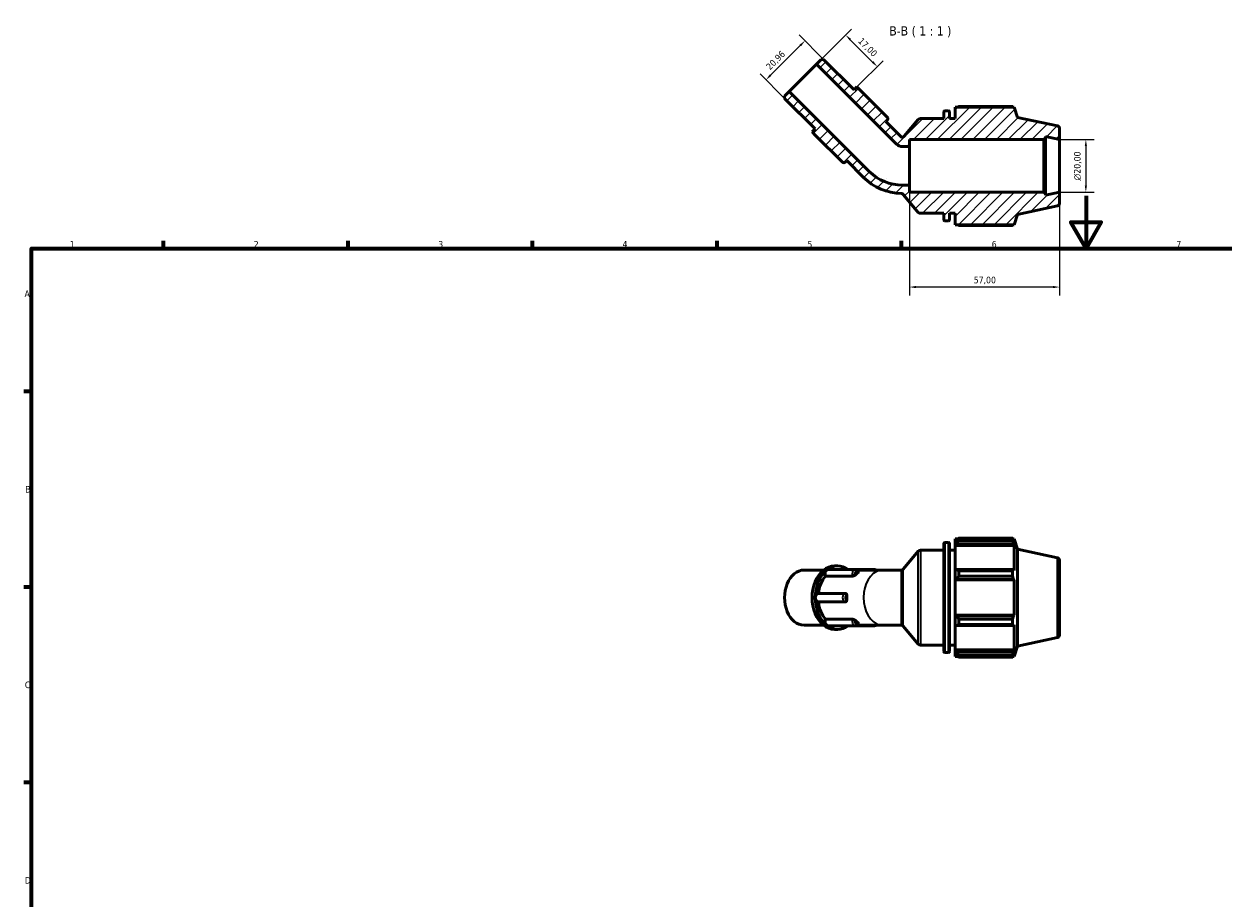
# Model space of a CAD drawing. Header units: millimetres. Extents: x 0 to 931, y 0 to 659.
# Tile 2 of 4: x 17 to 473, y 327 to 659. Entities that reach past the tile are written whole.
import ezdxf

# ---------------------------------------------------------------- set-up
doc = ezdxf.new("R2010")
doc.units = ezdxf.units.MM
for name, color, linetype, lineweight in [('Border (ISO)', 7, 'Continuous', 70), ('Dimension (ISO)', 7, 'Continuous', 25), ('Hatch (ISO)', 7, 'Continuous', 18), ('Symbol (ISO)', 7, 'Continuous', 25), ('Visible (ISO)', 7, 'Continuous', 50), ('Visible Narrow (ISO)', 7, 'Continuous', 35)]:
    doc.layers.add(name, color=color, linetype=linetype, lineweight=lineweight)
doc.styles.add('Label Text (ISO)', font='tahoma.ttf')
doc.styles.add('Note Text (ISO)', font='tahoma.ttf')
doc.dimstyles.new('Default (ISO)', dxfattribs={"dimtxt": 2.5, "dimasz": 2.5, "dimexe": 3.175, "dimexo": 0, "dimgap": 0.762, "dimtad": 1, "dimrnd": 1e-08, "dimzin": 0, "dimtxsty": 'Note Text (ISO)', "dimcen": 0.09, "dimdle": 10, "dimclrd": 256, "dimclre": 256, "dimclrt": 232, "dimazin": 0, "dimtfac": 1.40208, "dimtmove": 0, "dimatfit": 3, "dimfxl": 1, "dimtolj": 1, "dimtzin": 0, "dimlwd": -1, "dimlwe": -1, "dimarcsym": 0})

# ---------------------------------------------------------------- blocks, each defined once
blk = doc.blocks.new('Borders Default Border')
at = {"layer": 'Border (ISO)'}
for p, q in [((70.08, 574), (70.08, 576.9)), ((140.17, 574), (140.17, 576.9)), ((210.25, 574), (210.25, 576.9)), ((280.33, 574), (280.33, 576.9)), ((350.42, 574), (350.42, 576.9)), ((20, 519.75), (17.1, 519.75)), ((20, 445.5), (17.1, 445.5)), ((20, 371.25), (17.1, 371.25))]:
    blk.add_line(p, q, dxfattribs=at)
at = {"layer": 'Border (ISO)', "flags": 128}
for points in [[(420.5, 594), (420.5, 574), (414.73, 584), (426.27, 584), (420.5, 574)], [(20, 20), (20, 574), (821, 574), (821, 20), (20, 20)]]:
    blk.add_lwpolyline(points, dxfattribs=at)
at = {"layer": 'Border (ISO)', "color": 232, "true_color": 0xca0064, "char_height": 2.5, "attachment_point": 7, "style": 'Note Text (ISO)'}
for s, insert in [('1', (34.48, 574.4)), ('2', (104.37, 574.4)), ('3', (174.43, 574.35)), ('4', (244.42, 574.4)), ('5', (314.64, 574.35)), ('6', (384.66, 574.35)), ('7', (454.77, 574.4)), ('A', (17.29, 555.62)), ('B', (17.59, 481.37)), ('C', (17.43, 407.08)), ('D', (17.43, 332.88))]:
    blk.add_mtext(s, dxfattribs=dict(at, insert=insert))
blk = doc.blocks.new('*D7')
at = {"layer": 'Defpoints', "color": 0, "transparency": 16777216}
for p in [(353.41, 598.08), (410.41, 595.41), (353.41, 559.41)]:
    blk.add_point(p, dxfattribs=at)
at = {"layer": 'Dimension (ISO)', "transparency": 16777216}
for p, q in [((353.41, 598.08), (353.41, 556.24)), ((410.41, 595.41), (410.41, 556.24)), ((407.91, 559.41), (355.91, 559.41))]:
    blk.add_line(p, q, dxfattribs=at)
for points in [[(355.91, 559.83), (355.91, 558.99), (353.41, 559.41)], [(407.91, 559.83), (407.91, 558.99), (410.41, 559.41)]]:
    blk.add_solid(points, dxfattribs=at)
at = {"layer": 'Dimension (ISO)', "color": 232, "true_color": 0xca0064, "transparency": 16777216, "insert": (377.81, 563.34), "char_height": 2.5, "attachment_point": 1, "style": 'Note Text (ISO)'}
blk.add_mtext('\\A1;57,00', dxfattribs=at)
blk = doc.blocks.new('*D8')
at = {"layer": 'Defpoints', "color": 0, "transparency": 16777216}
for p in [(410.41, 615.41), (410.41, 595.41), (420.41, 595.41)]:
    blk.add_point(p, dxfattribs=at)
at = {"layer": 'Dimension (ISO)', "transparency": 16777216}
for p, q in [((410.41, 615.41), (423.58, 615.41)), ((420.41, 612.91), (420.41, 597.91)), ((410.41, 595.41), (423.58, 595.41))]:
    blk.add_line(p, q, dxfattribs=at)
for points in [[(419.99, 612.91), (420.83, 612.91), (420.41, 615.41)], [(419.99, 597.91), (420.83, 597.91), (420.41, 595.41)]]:
    blk.add_solid(points, dxfattribs=at)
at = {"layer": 'Dimension (ISO)', "color": 232, "true_color": 0xca0064, "transparency": 16777216, "insert": (415.89, 599.85), "char_height": 2.5, "attachment_point": 1, "rotation": 90, "style": 'Note Text (ISO)'}
blk.add_mtext('\\A1;\\fAIGDT|b0|i0;\\H2.5000;\\ln\\fTahoma|b0|i0;\\H2.5000;20,00', dxfattribs=at)
blk = doc.blocks.new('*D9')
at = {"layer": 'Defpoints', "color": 0, "transparency": 16777216}
for p in [(320.79, 645.84), (298.9, 638.1), (305.98, 631.03)]:
    blk.add_point(p, dxfattribs=at)
at = {"layer": 'Dimension (ISO)', "transparency": 16777216}
for p, q in [((320.79, 645.84), (311.48, 655.16)), ((311.95, 651.15), (300.67, 639.87)), ((305.98, 631.03), (296.66, 640.34))]:
    blk.add_line(p, q, dxfattribs=at)
for points in [[(311.66, 651.44), (312.25, 650.85), (313.72, 652.92)], [(300.38, 640.16), (300.97, 639.57), (298.9, 638.1)]]:
    blk.add_solid(points, dxfattribs=at)
at = {"layer": 'Dimension (ISO)', "color": 232, "true_color": 0xca0064, "transparency": 16777216, "insert": (298.67, 643.43), "char_height": 2.5, "attachment_point": 1, "rotation": 45, "style": 'Note Text (ISO)'}
blk.add_mtext('\\A1;20,96', dxfattribs=at)
blk = doc.blocks.new('*D10')
at = {"layer": 'Defpoints', "color": 0, "transparency": 16777216}
for p in [(319.9, 645.84), (341.19, 643.09), (333.48, 635.38)]:
    blk.add_point(p, dxfattribs=at)
at = {"layer": 'Dimension (ISO)', "transparency": 16777216}
for p, q in [((319.9, 645.84), (331.42, 657.36)), ((330.94, 653.34), (339.42, 644.86)), ((333.48, 635.38), (343.44, 645.34))]:
    blk.add_line(p, q, dxfattribs=at)
for points in [[(331.23, 653.64), (330.64, 653.05), (329.17, 655.11)], [(339.72, 645.15), (339.13, 644.56), (341.19, 643.09)]]:
    blk.add_solid(points, dxfattribs=at)
at = {"layer": 'Dimension (ISO)', "color": 232, "true_color": 0xca0064, "transparency": 16777216, "insert": (335.48, 654.37), "char_height": 2.5, "attachment_point": 1, "rotation": 315, "style": 'Note Text (ISO)'}
blk.add_mtext('\\A1;17,00', dxfattribs=at)

msp = doc.modelspace()

# ---------------------------------------------------------------- hatches: boundary and pattern name
at = {"layer": 'Hatch (ISO)'}
h = msp.add_hatch(dxfattribs=at)
h.set_pattern_fill('ANSI31', color=256, scale=25.4, style=0)
h.set_pattern_definition([(45, (0, 0), (-2.245064, 2.245064), [])])
edge = h.paths.add_edge_path()
edge.add_ellipse((409.4098, 591.2199), major_axis=(0.2079, -0.9781), ratio=1, start_angle=0, end_angle=78)
edge.add_line((410.4098, 591.2199), (410.4098, 595.4101))
edge.add_line((410.4098, 595.4101), (405.0765, 594.2765))
edge.add_line((405.0765, 594.2765), (405.0765, 594.8101))
edge.add_line((405.0765, 594.8101), (404.4765, 595.4101))
edge.add_line((404.4765, 595.4101), (353.4098, 595.4101))
edge.add_line((353.4098, 595.4101), (353.4098, 598.0758))
edge.add_line((353.4098, 598.0758), (350.7497, 598.0758))
edge.add_ellipse((350.7497, 615.8876), major_axis=(0, -17.8117), ratio=1, start_angle=315, end_angle=360, ccw=False)
edge.add_line((338.1549, 603.2928), (307.7533, 633.6944))
edge.add_line((307.7533, 633.6944), (305.9752, 631.9163))
edge.add_line((305.9752, 631.9163), (305.9752, 631.0272))
edge.add_line((305.9752, 631.0272), (317.5515, 619.4509))
edge.add_line((317.5515, 619.4509), (316.4402, 618.3396))
edge.add_line((316.4402, 618.3396), (317.6423, 617.1375))
edge.add_line((317.6423, 617.1375), (327.9802, 606.7996))
edge.add_ellipse((328.461, 607.2805), major_axis=(-0.4808, -0.4808), ratio=1, start_angle=0, end_angle=90)
edge.add_line((328.9419, 606.7996), (329.5723, 607.4301))
edge.add_line((329.5723, 607.4301), (335.9323, 601.0702))
edge.add_ellipse((350.7497, 615.8876), major_axis=(-14.8174, -14.8174), ratio=1, start_angle=0, end_angle=43.810786)
edge.add_spline(control_points=[(350.3148, 594.9371), (350.392, 594.9355), (350.4687, 594.925), (350.6181, 594.8865), (350.6904, 594.8587), (350.874, 594.7623), (350.9764, 594.6799), (351.0601, 594.5801)], knot_values=[-0.08536497, -0.08536497, -0.08536497, -0.08536497, -0.06221471, -0.06221471, -0.03906445, -0.03906445, 0, 0, 0, 0], degree=3, periodic=0)
edge.add_line((351.0601, 594.5801), (356.7767, 587.7673))
edge.add_ellipse((357.5428, 588.4101), major_axis=(-0.766, -0.6428), ratio=1, start_angle=0, end_angle=50)
edge.add_line((357.5428, 587.4101), (366.4631, 587.4101))
edge.add_line((366.4631, 587.4101), (366.4631, 584.9301))
edge.add_ellipse((366.8631, 584.9301), major_axis=(-0.4, 0), ratio=1, start_angle=0, end_angle=90)
edge.add_line((366.8631, 584.5301), (368.1965, 584.5301))
edge.add_ellipse((368.1965, 584.9301), major_axis=(0, -0.4), ratio=1, start_angle=0, end_angle=90)
edge.add_line((368.5965, 584.9301), (368.5965, 587.4101))
edge.add_line((368.5965, 587.4101), (370.7298, 587.4101))
edge.add_line((370.7298, 587.4101), (370.7298, 583.0901))
edge.add_line((370.7298, 583.0901), (393.1364, 583.0901))
edge.add_line((393.1364, 583.0901), (394.4098, 587.0092))
edge.add_line((394.4098, 587.0092), (409.6177, 590.2417))
edge = h.paths.add_edge_path()
edge.add_ellipse((409.4098, 619.6003), major_axis=(1, 0), ratio=1, start_angle=0, end_angle=78)
edge.add_line((409.6177, 620.5784), (394.4098, 623.811))
edge.add_line((394.4098, 623.811), (393.1364, 627.7301))
edge.add_line((393.1364, 627.7301), (370.7298, 627.7301))
edge.add_line((370.7298, 627.7301), (370.7298, 623.4101))
edge.add_line((370.7298, 623.4101), (368.5965, 623.4101))
edge.add_line((368.5965, 623.4101), (368.5965, 625.8901))
edge.add_ellipse((368.1965, 625.8901), major_axis=(0.4, 0), ratio=1, start_angle=0, end_angle=90)
edge.add_line((368.1965, 626.2901), (366.8631, 626.2901))
edge.add_ellipse((366.8631, 625.8901), major_axis=(0, 0.4), ratio=1, start_angle=0, end_angle=90)
edge.add_line((366.4631, 625.8901), (366.4631, 623.4101))
edge.add_line((366.4631, 623.4101), (357.5428, 623.4101))
edge.add_ellipse((357.5428, 622.4101), major_axis=(0, 1), ratio=1, start_angle=0, end_angle=50)
edge.add_line((356.7767, 623.0529), (351.4591, 616.7156))
edge.add_spline(control_points=[(351.4591, 616.7156), (351.4066, 616.653), (351.3466, 616.5971), (351.2143, 616.5011), (351.1425, 616.4613), (350.9459, 616.3822), (350.8168, 616.3576), (350.5563, 616.3593), (350.4275, 616.3856), (350.1873, 616.486), (350.0781, 616.5592), (349.986, 616.6513)], knot_values=[-0.16623524, -0.16623524, -0.16623524, -0.16623524, -0.14171429, -0.14171429, -0.11719334, -0.11719334, -0.07812889, -0.07812889, -0.03906445, -0.03906445, 0, 0, 0, 0], degree=3, periodic=0)
edge.add_line((349.986, 616.6513), (344.3898, 622.2475))
edge.add_line((344.3898, 622.2475), (345.0202, 622.878))
edge.add_ellipse((344.5394, 623.3588), major_axis=(0.4808, -0.4808), ratio=1, start_angle=0, end_angle=90)
edge.add_line((345.0202, 623.8397), (334.6823, 634.1776))
edge.add_line((334.6823, 634.1776), (333.4803, 635.3797))
edge.add_line((333.4803, 635.3797), (332.369, 634.2684))
edge.add_line((332.369, 634.2684), (320.7927, 645.8446))
edge.add_line((320.7927, 645.8446), (319.9036, 645.8446))
edge.add_line((319.9036, 645.8446), (318.1255, 644.0666))
edge.add_line((318.1255, 644.0666), (348.5271, 613.665))
edge.add_ellipse((350.7497, 615.8876), major_axis=(-2.2226, -2.2226), ratio=1, start_angle=0, end_angle=45)
edge.add_line((350.7497, 612.7443), (353.4098, 612.7443))
edge.add_line((353.4098, 612.7443), (353.4098, 615.4101))
edge.add_line((353.4098, 615.4101), (404.4765, 615.4101))
edge.add_line((404.4765, 615.4101), (405.0765, 616.0101))
edge.add_line((405.0765, 616.0101), (405.0765, 616.5437))
edge.add_line((405.0765, 616.5437), (410.4098, 615.4101))
edge.add_line((410.4098, 615.4101), (410.4098, 619.6003))

# ---------------------------------------------------------------- linework, layer by layer
at = {"layer": 'Visible (ISO)'}
for p, q in [((318.1255, 644.0666), (307.7533, 633.6944)), ((319.9036, 645.8446), (318.1255, 644.0666)), ((318.1255, 644.0666), (348.5271, 613.665)), ((320.7927, 645.8446), (319.9036, 645.8446)), ((332.369, 634.2684), (320.7927, 645.8446)), ((307.7533, 633.6944), (305.9752, 631.9163)), ((338.1549, 603.2928), (307.7533, 633.6944)), ((333.4803, 635.3797), (332.369, 634.2684)), ((334.6823, 634.1776), (333.4803, 635.3797)), ((345.0202, 623.8397), (334.6823, 634.1776)), ((305.9752, 631.9163), (305.9752, 631.0272)), ((305.9752, 631.0272), (317.5515, 619.4509)), ((366.4631, 625.8901), (366.4631, 623.4101)), ((368.1965, 626.2901), (366.8631, 626.2901)), ((368.5965, 623.4101), (368.5965, 625.8901)), ((393.1364, 627.7301), (370.7298, 627.7301)), ((370.7298, 627.7301), (370.7298, 623.4101)), ((392.5905, 627.9924), (372.1698, 627.9924)), ((394.4098, 623.811), (393.1364, 627.7301)), ((344.3898, 622.2475), (345.0202, 622.878)), ((349.986, 616.6513), (344.3898, 622.2475)), ((356.7767, 623.0529), (351.4591, 616.7156)), ((366.4631, 623.4101), (357.5428, 623.4101)), ((370.7298, 623.4101), (368.5965, 623.4101)), ((409.6177, 620.5784), (394.4098, 623.811)), ((317.5515, 619.4509), (316.4402, 618.3396)), ((316.4402, 618.3396), (317.6423, 617.1375)), ((317.6423, 617.1375), (327.9802, 606.7996)), ((353.4098, 612.7443), (353.4098, 615.4101)), ((353.4098, 615.4101), (404.4765, 615.4101)), ((404.4765, 615.4101), (405.0765, 616.0101)), ((404.4765, 615.4101), (404.4765, 595.4101)), ((405.0765, 616.0101), (405.0765, 616.5437)), ((405.0765, 616.5437), (410.4098, 615.4101)), ((405.0765, 594.8101), (405.0765, 616.0101)), ((410.4098, 615.4101), (410.4098, 619.6003)), ((410.4098, 595.4101), (410.4098, 615.4101)), ((350.7497, 612.7443), (353.4098, 612.7443)), ((353.4098, 598.0758), (353.4098, 612.7443)), ((328.9419, 606.7996), (329.5723, 607.4301)), ((329.5723, 607.4301), (335.9323, 601.0702)), ((353.4098, 598.0758), (350.7497, 598.0758)), ((353.4098, 595.4101), (353.4098, 598.0758)), ((351.0601, 594.5801), (356.7767, 587.7673)), ((404.4765, 595.4101), (353.4098, 595.4101)), ((405.0765, 594.8101), (404.4765, 595.4101)), ((410.4098, 595.4101), (405.0765, 594.2765)), ((405.0765, 594.2765), (405.0765, 594.8101)), ((410.4098, 591.2199), (410.4098, 595.4101)), ((394.4098, 587.0092), (409.6177, 590.2417)), ((357.5428, 587.4101), (366.4631, 587.4101)), ((366.4631, 587.4101), (366.4631, 584.9301)), ((366.8631, 584.5301), (368.1965, 584.5301)), ((368.5965, 584.9301), (368.5965, 587.4101)), ((368.5965, 587.4101), (370.7298, 587.4101)), ((370.7298, 587.4101), (370.7298, 583.0901)), ((393.1364, 583.0901), (394.4098, 587.0092)), ((370.7298, 583.0901), (393.1364, 583.0901)), ((372.1698, 582.8278), (392.5905, 582.8278)), ((366.4631, 421.0037), (366.4631, 461.9637)), ((366.8631, 462.3637), (368.1965, 462.3637)), ((368.5965, 461.9637), (368.5965, 421.0037)), ((370.7298, 463.8037), (370.7298, 462.9995)), ((370.7298, 463.8037), (371.7515, 463.8037)), ((371.2098, 463.4573), (370.7298, 462.9995)), ((370.7298, 461.4946), (370.7298, 462.9995)), ((370.7298, 461.4946), (371.2098, 461.9204)), ((370.7298, 461.2818), (370.7298, 461.4946)), ((370.7298, 461.2818), (370.7298, 451.9007)), ((370.7298, 461.2818), (393.1364, 461.2818)), ((371.2098, 461.9204), (392.9025, 461.9204)), ((372.1698, 464.0659), (372.1698, 463.1981)), ((372.1698, 464.0659), (392.5905, 464.0659)), ((392.5905, 463.1981), (372.1698, 463.1981)), ((392.5905, 463.1981), (392.5905, 464.0659)), ((392.7264, 463.8037), (393.1364, 463.8037)), ((393.1364, 462.7706), (392.9025, 463.4573)), ((392.9025, 461.9204), (393.1364, 461.2818)), ((393.1364, 462.7706), (393.1364, 463.8037)), ((394.4098, 459.8846), (393.1364, 463.8037)), ((393.1364, 451.7899), (393.1364, 461.2818)), ((351.0641, 452.3184), (356.7767, 459.1265)), ((357.5428, 459.4837), (366.4631, 459.4837)), ((368.5965, 459.4837), (370.7298, 459.4837)), ((394.4098, 423.0828), (394.4098, 459.8846)), ((409.6177, 456.652), (394.4098, 459.8846)), ((320.7529, 451.9612), (313.384, 451.9612)), ((322.458, 452.1291), (332.7959, 452.1291)), ((326.1623, 453.5328), (324.9602, 453.5328)), ((332.7959, 452.1291), (340.2046, 452.1291)), ((333.3923, 451.9612), (343.341, 451.9612)), ((350.298, 451.9612), (343.341, 451.9612)), ((371.2098, 452.1224), (370.7298, 451.9007)), ((370.7298, 448.2676), (370.7298, 451.9007)), ((392.9025, 452.1224), (371.2098, 452.1224)), ((372.1698, 451.7054), (372.1698, 449.6102)), ((372.1698, 451.7054), (392.5905, 451.7054)), ((392.5905, 449.6102), (392.5905, 451.7054)), ((393.1364, 451.7899), (392.9025, 452.1224)), ((410.4098, 455.6739), (410.4098, 427.2935)), ((331.8778, 449.6718), (321.5399, 449.6718)), ((370.7298, 448.2676), (371.2098, 448.4119)), ((370.7298, 448.1954), (370.7298, 448.2676)), ((370.7298, 448.1954), (370.7298, 434.7719)), ((370.7298, 448.1954), (393.1364, 448.1954)), ((371.2098, 448.4119), (392.9025, 448.4119)), ((392.5905, 449.6102), (372.1698, 449.6102)), ((392.9025, 448.4119), (393.1364, 448.1954)), ((393.1364, 434.7719), (393.1364, 448.1954)), ((318.7536, 443.0553), (329.0915, 443.0553)), ((318.7536, 439.912), (329.0915, 439.912)), ((321.5399, 433.2956), (331.8778, 433.2956)), ((370.7298, 434.6997), (370.7298, 434.7719)), ((370.7298, 434.7719), (393.1364, 434.7719)), ((370.7298, 431.0666), (370.7298, 434.6997)), ((371.2098, 434.5554), (370.7298, 434.6997)), ((392.9025, 434.5554), (371.2098, 434.5554)), ((372.1698, 433.3571), (372.1698, 431.2619)), ((372.1698, 433.3571), (392.5905, 433.3571)), ((392.5905, 431.2619), (392.5905, 433.3571)), ((393.1364, 434.7719), (392.9025, 434.5554)), ((320.7529, 431.0062), (313.384, 431.0062)), ((322.458, 430.8383), (332.7959, 430.8383)), ((326.1623, 429.4345), (324.9602, 429.4345)), ((332.7959, 430.8383), (340.2046, 430.8383)), ((333.3923, 431.0062), (343.341, 431.0062)), ((343.341, 431.0062), (350.298, 431.0062)), ((351.0641, 430.649), (356.7767, 423.8409)), ((370.7298, 431.0666), (371.2098, 430.845)), ((370.7298, 431.0666), (370.7298, 421.6856)), ((371.2098, 430.845), (392.9025, 430.845)), ((392.5905, 431.2619), (372.1698, 431.2619)), ((392.9025, 430.845), (393.1364, 431.1774)), ((393.1364, 421.6856), (393.1364, 431.1774)), ((409.6177, 426.3153), (394.4098, 423.0828)), ((357.5428, 423.4837), (366.4631, 423.4837)), ((366.8631, 420.6037), (368.1965, 420.6037)), ((368.5965, 423.4837), (370.7298, 423.4837)), ((370.7298, 421.4727), (370.7298, 421.6856)), ((370.7298, 421.6856), (393.1364, 421.6856)), ((370.7298, 419.9678), (370.7298, 421.4727)), ((371.2098, 421.0469), (370.7298, 421.4727)), ((370.7298, 419.9678), (371.2098, 419.51)), ((370.7298, 419.9678), (370.7298, 419.1637)), ((392.9025, 421.0469), (371.2098, 421.0469)), ((372.1698, 419.7693), (372.1698, 418.9014)), ((372.1698, 419.7693), (392.5905, 419.7693)), ((392.5905, 418.9014), (392.5905, 419.7693)), ((393.1364, 421.6856), (392.9025, 421.0469)), ((392.9025, 419.51), (393.1364, 420.1967)), ((394.4098, 423.0828), (393.1364, 419.1637)), ((393.1364, 419.1637), (393.1364, 420.1967)), ((370.7298, 419.1637), (371.7515, 419.1637)), ((392.5905, 418.9014), (372.1698, 418.9014)), ((392.7264, 419.1637), (393.1364, 419.1637))]:
    msp.add_line(p, q, dxfattribs=at)
for centre, radius, start, end in [((366.8631, 625.8901), 0.4, 90, 180), ((368.1965, 625.8901), 0.4, 0, 90), ((344.5394, 623.3588), 0.68, 315, 45), ((357.5428, 622.4101), 1, 90, 140), ((409.4098, 619.6003), 1, 0, 78), ((350.7497, 615.8876), 3.1432, 225, 270), ((328.461, 607.2805), 0.68, 225, 315), ((350.7497, 615.8876), 17.8117, 225, 270), ((350.7497, 615.8876), 20.955, 225, 268.810786), ((409.4098, 591.2199), 1, 282, 0), ((357.5428, 588.4101), 1, 220, 270), ((366.8631, 584.9301), 0.4, 180, 270), ((368.1965, 584.9301), 0.4, 270, 0), ((366.8631, 461.9637), 0.4, 90, 180), ((368.1965, 461.9637), 0.4, 0, 90), ((357.5428, 458.4837), 1, 90, 140), ((409.4098, 455.6739), 1, 0, 78), ((409.4098, 427.2935), 1, 282, 0), ((357.5428, 424.4837), 1, 220, 270), ((366.8631, 421.0037), 0.4, 180, 270), ((368.1965, 421.0037), 0.4, 270, 0)]:
    msp.add_arc(centre, radius, start, end, dxfattribs=at)
for centre, major_axis, start_param, end_param in [((313.384, 441.4837), (0, -10.4775), 3.14159265, 6.28318531), ((324.9602, 441.4837), (0, -12.0491), 3.14159265, 6.28318531), ((326.1623, 441.4837), (0, 12.0491), 0.52359878, 1.57079633), ((322.458, 450.5575), (0, 1.5716), 0.52359878, 2.16946559), ((326.1623, 441.4837), (0, 12.0491), 5.79567183, 6.80678408), ((322.458, 450.5575), (0, 1.5716), 0, 0.52359878), ((326.1623, 441.4837), (0, 10.4775), 0.67373976, 1.42022805), ((336.9811, 441.4837), (0, -10.4775), 3.58006671, 3.75031615), ((318.7536, 441.4837), (0, 1.5716), 0, 1.57079633), ((336.9811, 441.4837), (0, -10.4775), 4.62726426, 4.7975137), ((326.1623, 441.4837), (0, 12.0491), 1.57079633, 2.61799388), ((318.7536, 441.4837), (0, -1.5716), 4.71238898, 6.28318531), ((326.1623, 441.4837), (0, 10.4775), 1.7213646, 2.4678529), ((322.458, 432.4099), (0, 1.5716), 0.97212706, 2.61799388), ((322.458, 432.4099), (0, -1.5716), 5.75958653, 6.28318531), ((326.1623, 441.4837), (0, -12.0491), 5.75958653, 6.77069879), ((336.9811, 441.4837), (0, -10.4775), 5.67446181, 5.84471125)]:
    msp.add_ellipse(centre, major_axis=major_axis, ratio=0.70710678, start_param=start_param, end_param=end_param, dxfattribs=at)
for points, weights in [([(371.7515, 627.7301), (371.9571, 627.8601), (372.1698, 627.9924)], [1.01190261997, 1.01402362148, 1.01599852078]), ([(392.7264, 627.7301), (392.6596, 627.8601), (392.5905, 627.9924)], [1.0025398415, 1.00134329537, 1]), ([(372.1698, 582.8278), (371.9571, 582.9601), (371.7515, 583.0901)], [1.01599852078, 1.01402362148, 1.01190261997]), ([(392.5905, 582.8278), (392.6596, 582.9601), (392.7264, 583.0901)], [1, 1.00134329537, 1.0025398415]), ([(372.1698, 464.0659), (371.6706, 463.7554), (371.2098, 463.4573)], [1.01599852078, 1.011374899, 1.00595046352]), ([(371.2098, 461.9204), (371.6706, 462.5462), (372.1698, 463.1981)], [1.00595046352, 1.011374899, 1.01599852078]), ([(392.5905, 464.0659), (392.7527, 463.7554), (392.9025, 463.4573)], [1, 1.00315886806, 1.00550622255]), ([(392.9025, 461.9204), (392.7527, 462.5462), (392.5905, 463.1981)], [1.00550622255, 1.00315886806, 1]), ([(372.1698, 451.7054), (371.6706, 451.9181), (371.2098, 452.1224)], [1.01599852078, 1.011374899, 1.00595046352]), ([(392.5905, 451.7054), (392.7527, 451.9181), (392.9025, 452.1224)], [1, 1.00315886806, 1.00550622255]), ([(371.2098, 448.4119), (371.6706, 448.9989), (372.1698, 449.6102)], [1.00595046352, 1.011374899, 1.01599852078]), ([(392.9025, 448.4119), (392.7527, 448.9989), (392.5905, 449.6102)], [1.00550622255, 1.00315886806, 1]), ([(372.1698, 433.3571), (371.6706, 433.9685), (371.2098, 434.5554)], [1.01599852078, 1.011374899, 1.00595046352]), ([(392.5905, 433.3571), (392.7527, 433.9685), (392.9025, 434.5554)], [1, 1.00315886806, 1.00550622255]), ([(371.2098, 430.845), (371.6706, 431.0492), (372.1698, 431.2619)], [1.00595046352, 1.011374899, 1.01599852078]), ([(392.9025, 430.845), (392.7527, 431.0492), (392.5905, 431.2619)], [1.00550622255, 1.00315886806, 1]), ([(372.1698, 419.7693), (371.6706, 420.4211), (371.2098, 421.0469)], [1.01599852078, 1.011374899, 1.00595046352]), ([(371.2098, 419.51), (371.6706, 419.2119), (372.1698, 418.9014)], [1.00595046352, 1.011374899, 1.01599852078]), ([(392.5905, 419.7693), (392.7527, 420.4211), (392.9025, 421.0469)], [1, 1.00315886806, 1.00550622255]), ([(392.9025, 419.51), (392.7527, 419.2119), (392.5905, 418.9014)], [1.00550622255, 1.00315886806, 1])]:
    msp.add_rational_spline(points, weights, degree=2, dxfattribs=at)
for points, knots in [([(351.4591, 616.7156), (351.4066, 616.653), (351.3466, 616.5971), (351.2143, 616.5011), (351.1425, 616.4613), (350.9459, 616.3822), (350.8168, 616.3576), (350.5563, 616.3593), (350.4275, 616.3856), (350.1873, 616.486), (350.0781, 616.5592), (349.986, 616.6513)], [-0.166235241, -0.166235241, -0.166235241, -0.166235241, -0.141714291, -0.141714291, -0.117193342, -0.117193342, -0.078128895, -0.078128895, -0.039064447, -0.039064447, 0, 0, 0, 0]), ([(350.3148, 594.9371), (350.392, 594.9355), (350.4687, 594.925), (350.6181, 594.8865), (350.6904, 594.8587), (350.874, 594.7623), (350.9764, 594.6799), (351.0601, 594.5801)], [-0.0853649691, -0.0853649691, -0.0853649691, -0.0853649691, -0.0622147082, -0.0622147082, -0.0390644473, -0.0390644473, 0, 0, 0, 0]), ([(334.004, 451.174), (333.9704, 451.2708), (333.9282, 451.3651), (333.8252, 451.5453), (333.7643, 451.6314), (333.622, 451.7903), (333.5404, 451.8633), (333.356, 451.9878), (333.2532, 452.0392), (333.0321, 452.11), (332.9141, 452.1291), (332.7959, 452.1291)], [5.1692378, 5.1692378, 5.1692378, 5.1692378, 5.3920273, 5.3920273, 5.6148168, 5.6148168, 5.8376063, 5.8376063, 6.0603958, 6.0603958, 6.28318531, 6.28318531, 6.28318531, 6.28318531]), ([(340.801, 451.9612), (340.7776, 451.9752), (340.7536, 451.9885), (340.6065, 452.0639), (340.4689, 452.107), (340.2861, 452.1269), (340.2453, 452.1291), (340.2046, 452.1291)], [5.881701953, 5.881701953, 5.881701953, 5.881701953, 5.935831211, 5.935831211, 6.206373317, 6.206373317, 6.283185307, 6.283185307, 6.283185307, 6.283185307]), ([(351.0641, 452.3184), (351.0429, 452.2932), (351.0181, 452.266), (350.9578, 452.2085), (350.9222, 452.1781), (350.8366, 452.1169), (350.7864, 452.0861), (350.6695, 452.0305), (350.6026, 452.0057), (350.4565, 451.971), (350.3773, 451.9612), (350.298, 451.9612)], [-2.629535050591, -2.629535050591, -2.629535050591, -2.629535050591, -2.629340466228, -2.629340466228, -2.629145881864, -2.629145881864, -2.628951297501, -2.628951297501, -2.628756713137, -2.628756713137, -2.628562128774, -2.628562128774, -2.628562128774, -2.628562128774]), ([(332.7446, 450.0792), (332.6991, 450.0343), (332.6446, 449.9889), (332.5146, 449.8961), (332.4387, 449.85), (332.2807, 449.77), (332.2002, 449.737), (332.0779, 449.6997), (332.0347, 449.6893), (331.9525, 449.6753), (331.9136, 449.6718), (331.8778, 449.6718)], [0.321585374, 0.321585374, 0.321585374, 0.321585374, 0.34518687, 0.34518687, 0.371784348, 0.371784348, 0.398382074, 0.398382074, 0.41357446, 0.41357446, 0.428764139, 0.428764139, 0.428764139, 0.428764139]), ([(334.004, 451.174), (334.0049, 451.1714), (334.0056, 451.1687), (334.0101, 451.1421), (333.9975, 451.1133), (333.9411, 451.0479), (333.8979, 451.0118), (333.8399, 450.9729), (333.8378, 450.9714), (333.8356, 450.97)], [0.0499199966, 0.0499199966, 0.0499199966, 0.0499199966, 0.0530320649, 0.0530320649, 0.0796307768, 0.0796307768, 0.1062269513, 0.1062269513, 0.1072350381, 0.1072350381, 0.1072350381, 0.1072350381]), ([(329.2106, 443.049), (329.2027, 443.0498), (329.1948, 443.0506), (329.1789, 443.0519), (329.171, 443.0525), (329.1551, 443.0535), (329.1472, 443.0539), (329.1313, 443.0546), (329.1233, 443.0549), (329.1074, 443.0552), (329.0995, 443.0553), (329.0915, 443.0553)], [6.208205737, 6.208205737, 6.208205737, 6.208205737, 6.223201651, 6.223201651, 6.238197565, 6.238197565, 6.2531934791, 6.2531934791, 6.2681893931, 6.2681893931, 6.2831853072, 6.2831853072, 6.2831853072, 6.2831853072]), ([(329.2106, 443.049), (329.2602, 443.0437), (329.3077, 443.0274), (329.4061, 442.9674), (329.4538, 442.9187), (329.5315, 442.7954), (329.5607, 442.722), (329.5972, 442.56), (329.6042, 442.4728), (329.5996, 442.3812), (329.5994, 442.3778), (329.5992, 442.3745)], [0.005092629, 0.005092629, 0.005092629, 0.005092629, 0.026493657, 0.026493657, 0.053032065, 0.053032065, 0.079630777, 0.079630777, 0.106226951, 0.106226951, 0.107235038, 0.107235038, 0.107235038, 0.107235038]), ([(329.0915, 439.912), (329.0995, 439.912), (329.1074, 439.9121), (329.1233, 439.9125), (329.1313, 439.9127), (329.1472, 439.9134), (329.1551, 439.9138), (329.171, 439.9148), (329.1789, 439.9154), (329.1948, 439.9168), (329.2027, 439.9175), (329.2106, 439.9184)], [3.1415926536, 3.1415926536, 3.1415926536, 3.1415926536, 3.1565885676, 3.1565885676, 3.1715844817, 3.1715844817, 3.1865803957, 3.1865803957, 3.2015763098, 3.2015763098, 3.2165722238, 3.2165722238, 3.2165722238, 3.2165722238]), ([(329.5992, 440.5929), (329.6039, 440.5146), (329.5996, 440.437), (329.5715, 440.2804), (329.5455, 440.2041), (329.4735, 440.0736), (329.4281, 440.0205), (329.3454, 439.9608), (329.3132, 439.9443), (329.2571, 439.9258), (329.234, 439.9208), (329.2106, 439.9184)], [0.321585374, 0.321585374, 0.321585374, 0.321585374, 0.34518687, 0.34518687, 0.371784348, 0.371784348, 0.398382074, 0.398382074, 0.41357446, 0.41357446, 0.42367554, 0.42367554, 0.42367554, 0.42367554]), ([(331.8778, 433.2956), (331.9403, 433.2956), (332.0116, 433.2848), (332.1645, 433.2432), (332.2445, 433.2128), (332.4035, 433.137), (332.4808, 433.0924), (332.623, 432.9958), (332.6864, 432.9447), (332.7407, 432.892), (332.7427, 432.8901), (332.7446, 432.8882)], [0, 0, 0, 0, 0.026493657, 0.026493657, 0.053032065, 0.053032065, 0.079630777, 0.079630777, 0.106226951, 0.106226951, 0.107235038, 0.107235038, 0.107235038, 0.107235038]), ([(332.7959, 430.8383), (332.9141, 430.8383), (333.0321, 430.8573), (333.2532, 430.9281), (333.356, 430.9796), (333.5404, 431.1041), (333.622, 431.177), (333.7643, 431.3359), (333.8252, 431.422), (333.9282, 431.6023), (333.9704, 431.6965), (334.004, 431.7933)], [3.14159265, 3.14159265, 3.14159265, 3.14159265, 3.36438216, 3.36438216, 3.58717166, 3.58717166, 3.80996116, 3.80996116, 4.03275066, 4.03275066, 4.25554017, 4.25554017, 4.25554017, 4.25554017]), ([(333.8356, 431.9973), (333.8859, 431.964), (333.9265, 431.9317), (333.9883, 431.868), (334.0058, 431.8379), (334.007, 431.8058), (334.0061, 431.7993), (334.004, 431.7933)], [0.3215853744, 0.3215853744, 0.3215853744, 0.3215853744, 0.3451868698, 0.3451868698, 0.3717843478, 0.3717843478, 0.378908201, 0.378908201, 0.378908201, 0.378908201]), ([(340.2046, 430.8383), (340.3337, 430.8383), (340.4626, 430.8611), (340.6592, 430.9301), (340.7327, 430.9652), (340.801, 431.0062)], [3.141592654, 3.141592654, 3.141592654, 3.141592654, 3.384962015, 3.384962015, 3.543076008, 3.543076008, 3.543076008, 3.543076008]), ([(350.298, 431.0062), (350.3773, 431.0062), (350.4565, 430.9964), (350.6026, 430.9616), (350.6695, 430.9369), (350.7864, 430.8812), (350.8366, 430.8504), (350.9222, 430.7892), (350.9578, 430.7588), (351.0181, 430.7013), (351.0429, 430.6742), (351.0641, 430.649)], [-6.212627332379, -6.212627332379, -6.212627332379, -6.212627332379, -6.212432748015, -6.212432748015, -6.212238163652, -6.212238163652, -6.212043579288, -6.212043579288, -6.211848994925, -6.211848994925, -6.211654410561, -6.211654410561, -6.211654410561, -6.211654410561])]:
    msp.add_open_spline(points, degree=3, knots=knots, dxfattribs=at)
at = {"layer": 'Visible Narrow (ISO)'}
for p, q in [((366.8631, 462.1066), (366.8631, 420.8607)), ((368.1965, 420.8607), (368.1965, 462.1066)), ((356.7767, 424.0581), (356.7767, 458.9092)), ((357.5428, 459.2621), (357.5428, 423.7053)), ((409.6177, 426.5021), (409.6177, 456.4653))]:
    msp.add_line(p, q, dxfattribs=at)
for centre, major_axis, start_param, end_param in [((332.7959, 450.5575), (0, 1.5716), 0.10847328, 2.06099231), ((333.2767, 450.5575), (0, 0.8916), 5.35476126, 8.2588069), ((343.341, 441.4837), (0, 10.4775), 0.15707963, 2.98451302), ((340.2046, 450.5575), (0, 1.5716), 0.02332322, 0.4431411), ((329.0915, 441.4837), (0, 1.5716), 0.15707963, 2.98451302), ((329.5723, 441.4837), (0, -0.8916), 3.26036616, 6.1644118), ((332.7959, 432.4099), (0, -1.5716), 4.22219299, 6.17471203), ((333.2767, 432.4099), (0, -0.8916), 4.30756371, 7.21160935), ((340.2046, 432.4099), (0, -1.5716), 5.84004421, 6.25986209)]:
    msp.add_ellipse(centre, major_axis=major_axis, ratio=0.70710678, start_param=start_param, end_param=end_param, dxfattribs=at)
for points, knots in [([(350.3027, 451.8311), (350.3048, 451.6959), (350.3064, 451.4572), (350.3097, 450.5931), (350.3111, 449.8043), (350.3128, 448.1691), (350.3133, 447.3952), (350.3142, 445.6082), (350.3145, 444.5812), (350.3148, 442.8413), (350.3148, 442.1593), (350.3148, 441.4837), (350.3148, 440.8081), (350.3148, 440.1261), (350.3145, 438.3861), (350.3142, 437.3592), (350.3133, 435.5721), (350.3128, 434.7982), (350.3111, 433.163), (350.3097, 432.3742), (350.3064, 431.5102), (350.3048, 431.2714), (350.3027, 431.1363)], [2.80776539, 2.80776539, 2.80776539, 2.80776539, 3.08831053, 3.08831053, 3.5324714, 3.5324714, 3.8433281, 3.8433281, 4.1985691, 4.1985691, 4.42059473, 4.42059473, 4.42059473, 4.64262036, 4.64262036, 4.99786136, 4.99786136, 5.30871806, 5.30871806, 5.75287893, 5.75287893, 6.03342407, 6.03342407, 6.03342407, 6.03342407]), ([(351.063, 430.7849), (351.0625, 430.9249), (351.0621, 431.1713), (351.0613, 432.0638), (351.061, 432.8795), (351.0606, 434.5704), (351.0605, 435.3707), (351.0603, 437.2187), (351.0602, 438.2806), (351.0601, 440.0798), (351.0601, 440.7851), (351.0601, 441.4837), (351.0601, 442.1823), (351.0601, 442.8875), (351.0602, 444.6868), (351.0603, 445.7487), (351.0605, 447.5967), (351.0606, 448.3969), (351.061, 450.0878), (351.0613, 450.9035), (351.0621, 451.796), (351.0625, 452.0425), (351.063, 452.1825)], [-6.03254844, -6.03254844, -6.03254844, -6.03254844, -5.75287893, -5.75287893, -5.30871806, -5.30871806, -4.99786136, -4.99786136, -4.64262036, -4.64262036, -4.42059473, -4.42059473, -4.42059473, -4.1985691, -4.1985691, -3.8433281, -3.8433281, -3.5324714, -3.5324714, -3.08831053, -3.08831053, -2.80864102, -2.80864102, -2.80864102, -2.80864102])]:
    msp.add_open_spline(points, degree=3, knots=knots, dxfattribs=at)

# ---------------------------------------------------------------- block references
msp.add_blockref('Borders Default Border', (0, 0))

# ---------------------------------------------------------------- texts
at = {"layer": 'Symbol (ISO)', "insert": (345.7536, 654.2887), "char_height": 3.5, "attachment_point": 7, "style": 'Label Text (ISO)'}
msp.add_mtext('B-B ( 1 : 1 )', dxfattribs=at)

# ---------------------------------------------------------------- dimensions: what is measured, and where the dimension line sits
at = {"layer": 'Dimension (ISO)'}
for base, p1, p2, angle, picture, middle in [((341.1914, 643.0908), (319.9036, 645.8446), (333.4803, 635.3797), 135, '*D10', (335.5345, 648.7476)), ((298.90417, 638.09829), (320.79266, 645.84464), (305.97524, 631.02722), 45, '*D9', (304.37329, 643.56741)), ((353.4098, 559.4101), (410.4098, 595.4101), (353.4098, 598.0758), 180, '*D7', (381.9098, 559.4101))]:
    dim = msp.add_linear_dim(base=base, p1=p1, p2=p2, angle=angle, dimstyle='Default (ISO)', override={"dimdec": 2, "dimtp": 0, "dimtm": 0, "dimtdec": 2, "dimtofl": 0, "dimatfit": 1}, dxfattribs=at)
    dim.commit()
    dim.dimension.update_dxf_attribs({"geometry": picture, "text_midpoint": middle, "dimtype": 160})
dim = msp.add_linear_dim(base=(420.4098, 595.4101), p1=(410.4098, 615.4101), p2=(410.4098, 595.4101), angle=90, text='\\fAIGDT|b0|i0;\\H2.5000;\\ln\\fTahoma|b0|i0;\\H2.5000;<>', dimstyle='Default (ISO)', override={"dimdec": 2, "dimtp": 0, "dimtm": 0, "dimtdec": 2, "dimtofl": 0, "dimatfit": 1}, dxfattribs=at)
dim.commit()
dim.dimension.update_dxf_attribs({"geometry": '*D8', "text_midpoint": (420.4098, 605.4101), "dimtype": 160})

doc.saveas('drawing.dxf')
